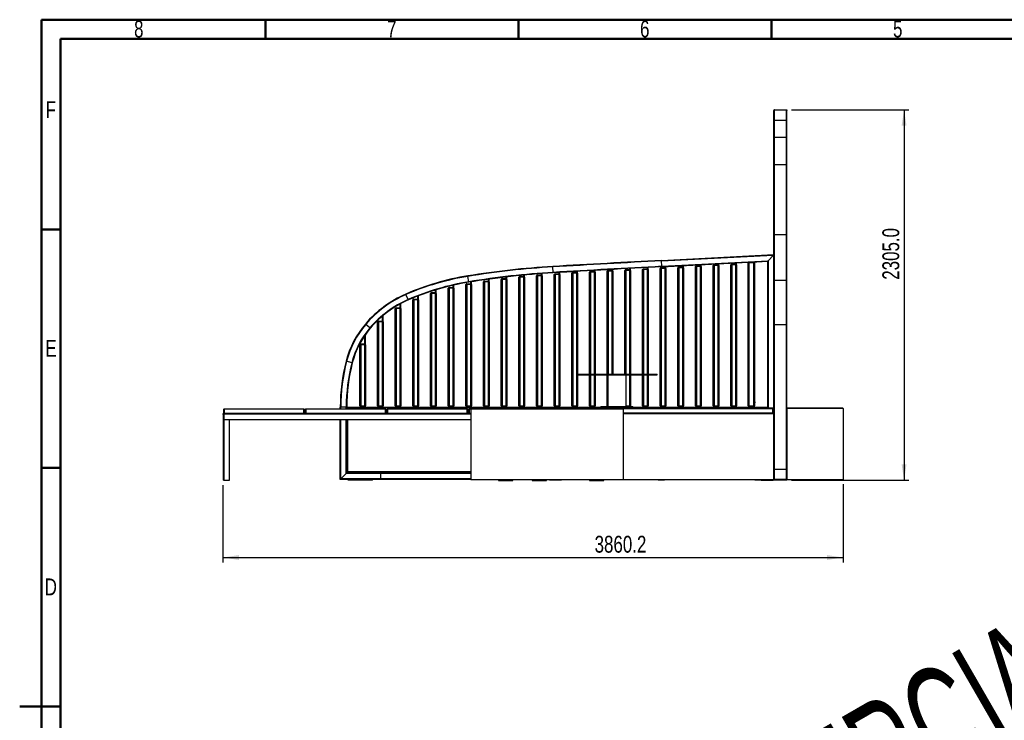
# Model space of a CAD drawing. Header units: millimetres. Extents: x 1 to 419, y 6 to 296.
# Tile 4 of 21: x 1 to 206, y 146 to 291. Entities that reach past the tile are written whole.
import ezdxf

# ---------------------------------------------------------------- set-up
doc = ezdxf.new("R2010")
doc.units = ezdxf.units.MM
doc.layers.add('FORMAT', color=7, linetype='Continuous')
doc.styles.add('SLDTEXTSTYLE0', font='TXT', dxfattribs={"width": 0.605})
doc.styles.add('SLDTEXTSTYLE1', font='TXT', dxfattribs={"width": 0.75})
doc.dimstyles.new('SLDDIMSTYLE0', dxfattribs={"dimtxt": 3.5, "dimasz": 3.302, "dimexe": 0, "dimexo": 0.0625, "dimgap": 0.875, "dimtad": 1, "dimdec": 1, "dimlfac": 30, "dimrnd": 1e-09, "dimzin": 12, "dimdsep": 46, "dimtxsty": 'SLDTEXTSTYLE1', "dimsah": 1, "dimcen": 0.09, "dimadec": 0, "dimazin": 3, "dimtfac": 1, "dimtdec": 1, "dimtofl": 0, "dimtmove": 0, "dimatfit": 3, "dimfxl": 0, "dimfrac": 2, "dimtolj": 1, "dimtzin": 12, "dimarcsym": 0})
doc.dimstyles.new('SLDDIMSTYLE1', dxfattribs={"dimtxt": 3.5, "dimasz": 3.302, "dimexe": 0, "dimexo": 0.0625, "dimgap": 0.875, "dimtad": 1, "dimdec": 1, "dimlfac": 30, "dimrnd": 1e-09, "dimzin": 4, "dimdsep": 46, "dimtxsty": 'SLDTEXTSTYLE1', "dimsah": 1, "dimcen": 0.09, "dimadec": 0, "dimazin": 1, "dimtfac": 1, "dimtdec": 1, "dimtofl": 0, "dimtmove": 0, "dimatfit": 3, "dimfxl": 0, "dimfrac": 2, "dimtolj": 1, "dimtzin": 12, "dimarcsym": 0})

# ---------------------------------------------------------------- blocks, each defined once
blk = doc.blocks.new('_D')
at = {"layer": 'FORMAT'}
for p, q in [((43.69, 194.45), (43.69, 178.42)), ((172.36, 194.62), (172.36, 178.42)), ((43.69, 179.42), (172.36, 179.42))]:
    blk.add_line(p, q, dxfattribs=at)
for points in [[(43.69, 179.42), (46.99, 178.91), (46.99, 179.93)], [(172.36, 179.42), (169.06, 179.93), (169.06, 178.91)]]:
    blk.add_solid(points, dxfattribs=at)
at = {"layer": 'FORMAT', "insert": (120.81, 183.93), "char_height": 3.5, "attachment_point": 1, "style": 'SLDTEXTSTYLE1'}
blk.add_mtext('3860.2', dxfattribs=at)
blk = doc.blocks.new('_D_1')
at = {"layer": 'FORMAT'}
for p, q in [((161.7, 272.29), (186.03, 272.29)), ((185.03, 272.29), (185.03, 195.45)), ((161.7, 195.45), (186.03, 195.45))]:
    blk.add_line(p, q, dxfattribs=at)
for points in [[(185.03, 272.29), (184.52, 268.99), (185.54, 268.99)], [(185.03, 195.45), (185.54, 198.76), (184.52, 198.76)]]:
    blk.add_solid(points, dxfattribs=at)
at = {"layer": 'FORMAT', "insert": (180.52, 237.05), "char_height": 3.5, "attachment_point": 1, "rotation": 90, "style": 'SLDTEXTSTYLE1'}
blk.add_mtext('2305.0', dxfattribs=at)

msp = doc.modelspace()

# ---------------------------------------------------------------- linework, layer by layer
at = {"color": 7, "linetype": 'Continuous', "lineweight": 50}
for p, q in [((6, 6), (6, 291)), ((6, 291), (414, 291)), ((52.5, 287), (52.5, 291)), ((105, 287), (105, 291)), ((157.5, 287), (157.5, 291)), ((10, 10), (10, 287)), ((10, 287), (410, 287)), ((10, 247.5), (6, 247.5)), ((10, 198), (6, 198)), ((1.499, 148.5), (10.001, 148.5)), ((10, 148.5), (6, 148.5))]:
    msp.add_line(p, q, dxfattribs=at)
at = {"color": 7, "linetype": 'Continuous', "lineweight": 25}
for p, q in [((158.0286, 272.2878), (158.0286, 272.1878)), ((158.0286, 272.2878), (158.1286, 272.2878)), ((158.0286, 272.1786), (158.0286, 272.1878)), ((158.0286, 270.0093), (158.0286, 272.1786)), ((158.1286, 272.2878), (160.5952, 272.2878)), ((158.1286, 270.1084), (158.1286, 272.2878)), ((160.5952, 272.2878), (160.6952, 272.2878)), ((160.5952, 270.1084), (160.5952, 272.2878)), ((160.6952, 272.2878), (160.6952, 272.1878)), ((160.6952, 272.1878), (160.6952, 272.1786)), ((160.6952, 270.0093), (160.6952, 272.1786)), ((158.0286, 266.4397), (158.0286, 270.0093)), ((160.5952, 270.1084), (158.1286, 270.1084)), ((158.1286, 266.5366), (158.1286, 270.1084)), ((160.5952, 266.5366), (160.5952, 270.1084)), ((160.6952, 266.4397), (160.6952, 270.0093)), ((158.0286, 260.831), (158.0286, 266.4397)), ((160.5952, 266.5366), (158.1286, 266.5366)), ((158.1286, 260.9188), (158.1286, 266.5366)), ((160.5952, 260.9188), (160.5952, 266.5366)), ((160.6952, 260.831), (160.6952, 266.4397)), ((158.0286, 246.3167), (158.0286, 260.831)), ((160.5952, 260.9188), (158.1286, 260.9188)), ((158.1286, 246.3469), (158.1286, 260.9188)), ((160.5952, 246.3469), (160.5952, 260.9188)), ((160.6952, 246.3167), (160.6952, 260.831)), ((158.0286, 236.9034), (158.0286, 246.3167)), ((158.1286, 236.912), (158.1286, 246.3469)), ((160.5952, 246.3469), (158.1286, 246.3469)), ((160.5952, 236.912), (160.5952, 246.3469)), ((160.6952, 236.9034), (160.6952, 246.3167)), ((134.6952, 241.0649), (158.0286, 242.2878)), ((134.7005, 240.9651), (157.9286, 242.1824)), ((157.9286, 242.1824), (156.7952, 240.9881)), ((158.0286, 242.2878), (157.9286, 242.1824)), ((157.9286, 242.1824), (157.9286, 210.2878)), ((112.1398, 239.7047), (112.1339, 239.8046)), ((112.2069, 238.5734), (112.1398, 239.7047)), ((124.3619, 239.1716), (124.3619, 238.9878)), ((124.5286, 239.1809), (124.5286, 238.9544)), ((127.2619, 239.1544), (128.0952, 239.1544)), ((127.2619, 239.1544), (127.2619, 238.9878)), ((128.0286, 239.3734), (128.0286, 239.1544)), ((128.0952, 238.9878), (128.0952, 239.1544)), ((128.1952, 239.3825), (128.1952, 239.1211)), ((130.7619, 239.1544), (130.9286, 239.1544)), ((130.7619, 217.4544), (130.7619, 239.1544)), ((130.9286, 239.3211), (131.7619, 239.3211)), ((130.9286, 239.3211), (130.9286, 239.1544)), ((131.7619, 239.1544), (130.9286, 239.1544)), ((130.9286, 239.1544), (130.9286, 217.4544)), ((131.6952, 239.5711), (131.6952, 239.3211)), ((131.7619, 239.1544), (131.7619, 239.3211)), ((131.7619, 239.1544), (131.9286, 239.1544)), ((131.7619, 217.4544), (131.7619, 239.1544)), ((131.8619, 239.58), (131.8619, 239.2878)), ((131.9286, 239.1544), (131.9286, 217.4544)), ((134.4286, 239.3878), (134.5952, 239.3878)), ((134.4286, 210.8878), (134.4286, 239.3878)), ((134.5952, 239.5544), (135.4286, 239.5544)), ((134.5952, 239.5544), (134.5952, 239.3878)), ((134.5952, 239.3878), (134.5952, 210.8878)), ((135.4286, 239.3878), (134.5952, 239.3878)), ((134.7005, 240.9651), (134.6952, 241.0649)), ((134.7598, 239.8333), (134.7005, 240.9651)), ((134.7598, 239.8333), (156.7952, 240.9881)), ((134.765, 239.7334), (134.7598, 239.8333)), ((134.765, 239.7334), (152.7529, 240.6761)), ((135.3619, 239.7647), (135.3619, 239.5544)), ((135.4286, 239.3878), (135.4286, 239.5544)), ((135.4286, 239.3878), (135.5952, 239.3878)), ((135.4286, 210.8878), (135.4286, 239.3878)), ((135.5286, 239.7734), (135.5286, 239.5211)), ((135.5952, 239.3878), (135.5952, 210.8878)), ((138.0952, 210.8878), (138.0952, 239.5544)), ((138.0952, 239.5544), (138.2619, 239.5544)), ((138.2619, 239.7211), (139.0952, 239.7211)), ((138.2619, 239.7211), (138.2619, 239.5544)), ((139.0952, 239.5544), (138.2619, 239.5544)), ((138.2619, 239.5544), (138.2619, 210.8878)), ((139.0286, 239.9569), (139.0286, 239.7211)), ((139.0952, 239.5544), (139.0952, 239.7211)), ((139.0952, 239.5544), (139.2619, 239.5544)), ((139.0952, 210.8878), (139.0952, 239.5544)), ((139.1952, 239.9656), (139.1952, 239.6878)), ((139.2619, 239.5544), (139.2619, 210.8878)), ((141.7619, 210.8878), (141.7619, 239.7878)), ((141.7619, 239.7878), (141.9286, 239.7878)), ((141.9286, 239.9544), (142.7619, 239.9544)), ((141.9286, 239.9544), (141.9286, 239.7878)), ((141.9286, 239.7878), (141.9286, 210.8878)), ((142.7619, 239.7878), (141.9286, 239.7878)), ((142.6952, 240.149), (142.6952, 239.9544)), ((142.7619, 239.7878), (142.7619, 239.9544)), ((142.7619, 239.7878), (142.9286, 239.7878)), ((142.7619, 210.8878), (142.7619, 239.7878)), ((142.8619, 240.1578), (142.8619, 239.9211)), ((142.9286, 239.7878), (142.9286, 210.8878)), ((145.4286, 239.9878), (145.5952, 239.9878)), ((145.4286, 210.8878), (145.4286, 239.9878)), ((145.5952, 240.1544), (146.4286, 240.1544)), ((145.5952, 240.1544), (145.5952, 239.9878)), ((146.4286, 239.9878), (145.5952, 239.9878)), ((145.5952, 239.9878), (145.5952, 210.8878)), ((146.3619, 240.3412), (146.3619, 240.1544)), ((146.4286, 239.9878), (146.4286, 240.1544)), ((146.4286, 239.9878), (146.5952, 239.9878)), ((146.4286, 210.8878), (146.4286, 239.9878)), ((146.5286, 240.3499), (146.5286, 240.1211)), ((146.5952, 239.9878), (146.5952, 210.8878)), ((149.0952, 210.8878), (149.0952, 240.1544)), ((149.0952, 240.1544), (149.2619, 240.1544)), ((149.2619, 240.3211), (150.0952, 240.3211)), ((149.2619, 240.3211), (149.2619, 240.1544)), ((150.0952, 240.1544), (149.2619, 240.1544)), ((149.2619, 240.1544), (149.2619, 210.8878)), ((150.0286, 240.5333), (150.0286, 240.3211)), ((150.0952, 240.1544), (150.0952, 240.3211)), ((150.0952, 240.1544), (150.2619, 240.1544)), ((150.0952, 210.8878), (150.0952, 240.1544)), ((150.1952, 240.5421), (150.1952, 240.2878)), ((150.2619, 240.1544), (150.2619, 210.8878)), ((152.6786, 240.5544), (152.8452, 240.5544)), ((152.6786, 210.8878), (152.6786, 240.5544)), ((152.8452, 240.5544), (152.8452, 240.687)), ((153.8452, 240.5544), (152.8452, 240.5544)), ((152.8452, 240.5544), (152.8452, 210.8878)), ((153.3457, 240.7072), (156.6952, 240.8827)), ((153.6112, 240.7211), (153.8452, 240.7211)), ((153.6952, 240.7255), (153.6952, 240.7211)), ((153.8452, 240.5544), (153.8452, 240.7211)), ((153.8452, 240.5544), (154.0119, 240.5544)), ((153.8452, 210.8878), (153.8452, 240.5544)), ((153.8619, 240.7342), (153.8619, 240.7203)), ((154.0119, 240.5544), (154.0119, 210.8878)), ((156.7952, 240.9881), (156.6952, 240.8827)), ((156.6952, 240.8827), (156.6952, 210.6211)), ((156.7952, 240.9881), (156.7952, 210.4544)), ((94.5034, 237.7524), (94.4874, 237.8511)), ((94.6854, 236.6337), (94.5034, 237.7524)), ((98.6952, 237.1369), (98.6952, 236.7878)), ((98.8619, 237.1599), (98.8619, 236.7544)), ((101.4286, 237.1211), (101.5952, 237.1211)), ((101.4286, 210.8878), (101.4286, 237.1211)), ((101.5952, 237.2878), (102.4286, 237.2878)), ((101.5952, 237.2878), (101.5952, 237.1211)), ((102.4286, 237.1211), (101.5952, 237.1211)), ((101.5952, 237.1211), (101.5952, 210.8878)), ((102.3619, 237.6057), (102.3619, 237.2878)), ((102.4286, 237.1211), (102.4286, 237.2878)), ((102.4286, 237.1211), (102.5952, 237.1211)), ((102.4286, 210.8878), (102.4286, 237.1211)), ((102.5286, 237.6252), (102.5286, 237.2544)), ((102.5952, 237.1211), (102.5952, 210.8878)), ((105.0952, 237.5544), (105.2619, 237.5544)), ((105.0952, 210.8878), (105.0952, 237.5544)), ((105.2619, 237.7211), (106.0952, 237.7211)), ((105.2619, 237.7211), (105.2619, 237.5544)), ((106.0952, 237.5544), (105.2619, 237.5544)), ((105.2619, 237.5544), (105.2619, 210.8878)), ((106.0286, 237.9952), (106.0286, 237.7211)), ((106.0952, 237.5544), (106.0952, 237.7211)), ((106.0952, 237.5544), (106.2619, 237.5544)), ((106.0952, 210.8878), (106.0952, 237.5544)), ((106.1952, 238.011), (106.1952, 237.6878)), ((106.2619, 237.5544), (106.2619, 210.8878)), ((108.7619, 210.8878), (108.7619, 237.8878)), ((108.7619, 237.8878), (108.9286, 237.8878)), ((108.9286, 238.0544), (109.7619, 238.0544)), ((108.9286, 238.0544), (108.9286, 237.8878)), ((109.7619, 237.8878), (108.9286, 237.8878)), ((108.9286, 237.8878), (108.9286, 210.8878)), ((109.6952, 238.3058), (109.6952, 238.0544)), ((109.7619, 237.8878), (109.7619, 238.0544)), ((109.7619, 237.8878), (109.9286, 237.8878)), ((109.7619, 210.8878), (109.7619, 237.8878)), ((109.8619, 238.318), (109.8619, 238.0211)), ((109.9286, 237.8878), (109.9286, 210.8878)), ((112.2128, 238.4736), (112.2069, 238.5734)), ((112.4286, 210.8878), (112.4286, 238.1211)), ((112.4286, 238.1211), (112.5952, 238.1211)), ((112.5952, 238.2878), (113.4286, 238.2878)), ((112.5952, 238.2878), (112.5952, 238.1211)), ((113.4286, 238.1211), (112.5952, 238.1211)), ((112.5952, 238.1211), (112.5952, 210.8878)), ((113.3619, 238.5415), (113.3619, 238.2878)), ((113.4286, 238.1211), (113.4286, 238.2878)), ((113.4286, 238.1211), (113.5952, 238.1211)), ((113.4286, 210.8878), (113.4286, 238.1211)), ((113.5286, 238.5514), (113.5286, 238.2544)), ((113.5952, 238.1211), (113.5952, 210.8878)), ((116.0952, 238.3878), (116.2619, 238.3878)), ((116.0952, 210.8878), (116.0952, 238.3878)), ((116.2619, 238.5544), (117.0952, 238.5544)), ((116.2619, 238.5544), (116.2619, 238.3878)), ((117.0952, 238.3878), (116.2619, 238.3878)), ((116.2619, 238.3878), (116.2619, 210.8878)), ((117.0286, 238.7557), (117.0286, 238.5544)), ((117.0952, 238.3878), (117.0952, 238.5544)), ((117.0952, 238.3878), (117.2619, 238.3878)), ((117.0952, 210.8878), (117.0952, 238.3878)), ((117.1952, 238.7653), (117.1952, 238.5211)), ((117.2619, 238.3878), (117.2619, 217.4544)), ((119.7619, 238.6211), (119.9286, 238.6211)), ((119.7619, 217.4544), (119.7619, 238.6211)), ((119.9286, 238.7878), (120.7619, 238.7878)), ((119.9286, 238.7878), (119.9286, 238.6211)), ((120.7619, 238.6211), (119.9286, 238.6211)), ((119.9286, 238.6211), (119.9286, 217.4544)), ((120.6952, 238.9657), (120.6952, 238.7878)), ((120.7619, 238.6211), (120.7619, 238.7878)), ((120.7619, 238.6211), (120.9286, 238.6211)), ((120.7619, 217.4544), (120.7619, 238.6211)), ((120.8619, 238.9752), (120.8619, 238.7544)), ((120.9286, 238.6211), (120.9286, 217.4544)), ((123.4286, 238.8211), (123.5952, 238.8211)), ((123.4286, 217.4544), (123.4286, 238.8211)), ((123.5952, 238.9878), (124.4286, 238.9878)), ((123.5952, 238.9878), (123.5952, 238.8211)), ((124.4286, 238.8211), (123.5952, 238.8211)), ((123.5952, 238.8211), (123.5952, 217.4544)), ((124.4286, 238.8211), (124.4286, 238.9878)), ((124.4286, 238.8211), (124.5952, 238.8211)), ((124.4286, 217.4544), (124.4286, 238.8211)), ((124.5952, 238.8211), (124.5952, 217.4544)), ((127.0952, 217.4544), (127.0952, 238.9878)), ((127.0952, 238.9878), (127.2619, 238.9878)), ((128.0952, 238.9878), (127.2619, 238.9878)), ((127.2619, 238.9878), (127.2619, 217.4544)), ((128.0952, 238.9878), (128.2619, 238.9878)), ((128.0952, 217.4544), (128.0952, 238.9878)), ((128.2619, 238.9878), (128.2619, 217.4544)), ((90.4286, 235.2878), (90.5952, 235.2878)), ((90.4286, 210.8878), (90.4286, 235.2878)), ((90.5952, 235.4544), (91.4286, 235.4544)), ((90.5952, 235.4544), (90.5952, 235.2878)), ((91.4286, 235.2878), (90.5952, 235.2878)), ((90.5952, 235.2878), (90.5952, 210.8878)), ((91.3619, 235.8805), (91.3619, 235.4544)), ((91.4286, 235.2878), (91.4286, 235.4544)), ((91.4286, 235.2878), (91.5952, 235.2878)), ((91.4286, 210.8878), (91.4286, 235.2878)), ((91.5286, 235.9185), (91.5286, 235.4211)), ((91.5952, 235.2878), (91.5952, 210.8878)), ((94.0952, 210.8878), (94.0952, 236.0544)), ((94.0952, 236.0544), (94.2619, 236.0544)), ((94.2619, 236.2211), (95.0952, 236.2211)), ((94.2619, 236.2211), (94.2619, 236.0544)), ((94.2619, 236.0544), (94.2619, 210.8878)), ((95.0952, 236.0544), (94.2619, 236.0544)), ((94.7014, 236.535), (94.6854, 236.6337)), ((95.0286, 236.5879), (95.0286, 236.2211)), ((95.0952, 236.0544), (95.0952, 236.2211)), ((95.0952, 236.0544), (95.2619, 236.0544)), ((95.0952, 210.8878), (95.0952, 236.0544)), ((95.1952, 236.6146), (95.1952, 236.1878)), ((95.2619, 236.0544), (95.2619, 210.8878)), ((97.7619, 210.8878), (97.7619, 236.6211)), ((97.7619, 236.6211), (97.9286, 236.6211)), ((97.9286, 236.7878), (98.7619, 236.7878)), ((97.9286, 236.7878), (97.9286, 236.6211)), ((98.7619, 236.6211), (97.9286, 236.6211)), ((97.9286, 236.6211), (97.9286, 210.8878)), ((98.7619, 236.6211), (98.7619, 236.7878)), ((98.7619, 236.6211), (98.9286, 236.6211)), ((98.7619, 210.8878), (98.7619, 236.6211)), ((98.9286, 236.6211), (98.9286, 210.8878)), ((158.0286, 227.6625), (158.0286, 236.9034)), ((160.5952, 236.912), (158.1286, 236.912)), ((158.1286, 227.6625), (158.1286, 236.912)), ((160.5952, 227.6625), (160.5952, 236.912)), ((160.6952, 227.6625), (160.6952, 236.9034)), ((81.6602, 233.9814), (81.6203, 234.0731)), ((82.1119, 232.942), (81.6602, 233.9814)), ((82.1517, 232.8502), (82.1119, 232.942)), ((83.2619, 233.0544), (84.0952, 233.0544)), ((83.2619, 233.0544), (83.2619, 232.8878)), ((84.0286, 233.6232), (84.0286, 233.0544)), ((84.0952, 232.8878), (84.0952, 233.0544)), ((84.1952, 233.6878), (84.1952, 233.0211)), ((86.7619, 210.8878), (86.7619, 234.2211)), ((86.7619, 234.2211), (86.9286, 234.2211)), ((86.9286, 234.3878), (87.7619, 234.3878)), ((86.9286, 234.3878), (86.9286, 234.2211)), ((87.7619, 234.2211), (86.9286, 234.2211)), ((86.9286, 234.2211), (86.9286, 210.8878)), ((87.6952, 234.8981), (87.6952, 234.3878)), ((87.7619, 234.2211), (87.7619, 234.3878)), ((87.7619, 234.2211), (87.9286, 234.2211)), ((87.7619, 210.8878), (87.7619, 234.2211)), ((87.8619, 234.9489), (87.8619, 234.3544)), ((87.9286, 234.2211), (87.9286, 210.8878)), ((79.4286, 210.8878), (79.4286, 231.0544)), ((79.4286, 231.0544), (79.5952, 231.0544)), ((79.5952, 231.2211), (80.4286, 231.2211)), ((79.5952, 231.2211), (79.5952, 231.0544)), ((79.5952, 231.0544), (79.5952, 210.8878)), ((80.4286, 231.0544), (79.5952, 231.0544)), ((80.3619, 231.973), (80.3619, 231.2211)), ((80.4286, 231.0544), (80.4286, 231.2211)), ((80.4286, 231.0544), (80.5952, 231.0544)), ((80.4286, 210.8878), (80.4286, 231.0544)), ((80.5286, 232.0634), (80.5286, 231.1878)), ((80.5952, 231.0544), (80.5952, 210.8878)), ((83.0952, 232.8878), (83.2619, 232.8878)), ((83.0952, 210.8878), (83.0952, 232.8878)), ((83.2619, 232.8878), (83.2619, 210.8878)), ((84.0952, 232.8878), (83.2619, 232.8878)), ((84.0952, 232.8878), (84.2619, 232.8878)), ((84.0952, 210.8878), (84.0952, 232.8878)), ((84.2619, 232.8878), (84.2619, 210.8878)), ((76.6952, 229.4426), (76.6952, 228.4878)), ((76.8619, 229.5834), (76.8619, 228.4544)), ((73.3142, 227.7972), (73.2381, 227.862)), ((74.1772, 227.0625), (73.3142, 227.7972)), ((74.2533, 226.9977), (74.1772, 227.0625)), ((75.7619, 210.8878), (75.7619, 228.3211)), ((75.7619, 228.3211), (75.9286, 228.3211)), ((75.9286, 228.4878), (76.7619, 228.4878)), ((75.9286, 228.4878), (75.9286, 228.3211)), ((76.7619, 228.3211), (75.9286, 228.3211)), ((75.9286, 228.3211), (75.9286, 210.8878)), ((76.7619, 228.3211), (76.7619, 228.4878)), ((76.7619, 210.8878), (76.7619, 228.3211)), ((76.7619, 228.3211), (76.9286, 228.3211)), ((76.9286, 228.3211), (76.9286, 210.8878)), ((158.1286, 227.6625), (158.0286, 227.6625)), ((158.0286, 197.6625), (158.0286, 227.6625)), ((160.5952, 227.6625), (158.1286, 227.6625)), ((158.1286, 197.6625), (158.1286, 227.6625)), ((160.6952, 227.6625), (160.5952, 227.6625)), ((160.5952, 197.6625), (160.5952, 227.6625)), ((160.6952, 210.3544), (160.6952, 227.6625)), ((73.0286, 225.3832), (73.0286, 223.7211)), ((73.1952, 225.6264), (73.1952, 223.6878)), ((72.0952, 210.8878), (72.0952, 223.5544)), ((72.0952, 223.5544), (72.2619, 223.5544)), ((72.2619, 223.7211), (73.0952, 223.7211)), ((72.2619, 223.7211), (72.2619, 223.5544)), ((73.0952, 223.5544), (72.2619, 223.5544)), ((72.2619, 223.5544), (72.2619, 210.8878)), ((73.0952, 223.5544), (73.0952, 223.7211)), ((73.0952, 223.5544), (73.2619, 223.5544)), ((73.0952, 210.8878), (73.0952, 223.5544)), ((73.2619, 223.5544), (73.2619, 210.8878)), ((69.3337, 220.1279), (69.2369, 220.1528)), ((70.4312, 219.8451), (69.3337, 220.1279)), ((70.528, 219.8201), (70.4312, 219.8451)), ((117.103, 217.4544), (117.103, 217.3211)), ((117.103, 217.4544), (133.7697, 217.4544)), ((117.103, 217.3211), (133.7697, 217.3211)), ((117.2619, 217.3211), (117.2619, 210.8878)), ((119.7619, 210.8878), (119.7619, 217.3211)), ((119.9286, 217.3211), (119.9286, 210.8878)), ((120.7619, 210.8878), (120.7619, 217.3211)), ((120.9286, 217.3211), (120.9286, 210.8878)), ((123.4286, 210.8878), (123.4286, 217.3211)), ((123.5314, 217.3211), (123.5314, 210.7211)), ((127.3414, 210.7211), (127.3414, 217.3211)), ((128.0952, 210.8878), (128.0952, 217.3211)), ((128.2619, 217.3211), (128.2619, 210.8878)), ((130.7619, 210.8878), (130.7619, 217.3211)), ((130.9286, 217.3211), (130.9286, 210.8878)), ((131.7619, 210.8878), (131.7619, 217.3211)), ((131.9286, 217.3211), (131.9286, 210.8878)), ((133.7697, 217.3211), (133.7697, 217.4544)), ((68.1286, 210.6211), (68.0286, 210.6211)), ((68.0286, 210.2878), (68.0286, 210.6211)), ((69.2619, 210.6211), (68.1286, 210.6211)), ((68.1286, 210.2878), (68.1286, 210.6211)), ((69.3619, 210.6211), (69.2619, 210.6211)), ((69.2619, 210.5211), (69.3619, 210.6211)), ((69.2619, 210.2878), (69.2619, 210.6211)), ((69.2619, 210.5211), (69.2619, 210.2878)), ((69.2619, 210.5211), (122.103, 210.5211)), ((69.3619, 210.6211), (122.103, 210.6211)), ((72.0952, 210.8878), (72.2619, 210.8878)), ((72.2619, 210.8878), (73.0952, 210.8878)), ((72.2619, 210.7211), (72.2619, 210.8878)), ((73.0952, 210.7211), (72.2619, 210.7211)), ((73.0286, 210.7211), (73.0286, 210.6211)), ((73.0952, 210.8878), (73.2619, 210.8878)), ((73.0952, 210.8878), (73.0952, 210.7211)), ((73.1952, 210.7544), (73.1952, 210.6211)), ((75.7619, 210.8878), (75.9286, 210.8878)), ((75.9286, 210.8878), (76.7619, 210.8878)), ((75.9286, 210.7211), (75.9286, 210.8878)), ((76.7619, 210.7211), (75.9286, 210.7211)), ((76.6952, 210.7211), (76.6952, 210.6211)), ((76.7619, 210.8878), (76.9286, 210.8878)), ((76.7619, 210.8878), (76.7619, 210.7211)), ((76.8619, 210.7544), (76.8619, 210.6211)), ((79.4286, 210.8878), (79.5952, 210.8878)), ((79.5952, 210.8878), (80.4286, 210.8878)), ((79.5952, 210.7211), (79.5952, 210.8878)), ((80.4286, 210.7211), (79.5952, 210.7211)), ((80.3619, 210.7211), (80.3619, 210.6211)), ((80.4286, 210.8878), (80.5952, 210.8878)), ((80.4286, 210.8878), (80.4286, 210.7211)), ((80.5286, 210.7544), (80.5286, 210.6211)), ((83.0952, 210.8878), (83.2619, 210.8878)), ((83.2619, 210.8878), (84.0952, 210.8878)), ((83.2619, 210.7211), (83.2619, 210.8878)), ((84.0952, 210.7211), (83.2619, 210.7211)), ((84.0286, 210.7211), (84.0286, 210.6211)), ((84.0952, 210.8878), (84.2619, 210.8878)), ((84.0952, 210.8878), (84.0952, 210.7211)), ((84.1952, 210.7544), (84.1952, 210.6211)), ((86.7619, 210.8878), (86.9286, 210.8878)), ((86.9286, 210.8878), (87.7619, 210.8878)), ((86.9286, 210.7211), (86.9286, 210.8878)), ((87.7619, 210.7211), (86.9286, 210.7211)), ((87.6952, 210.7211), (87.6952, 210.6211)), ((87.7619, 210.8878), (87.9286, 210.8878)), ((87.7619, 210.8878), (87.7619, 210.7211)), ((87.8619, 210.7544), (87.8619, 210.6211)), ((90.4286, 210.8878), (90.5952, 210.8878)), ((90.5952, 210.8878), (91.4286, 210.8878)), ((90.5952, 210.7211), (90.5952, 210.8878)), ((91.4286, 210.7211), (90.5952, 210.7211)), ((91.3619, 210.7211), (91.3619, 210.6211)), ((91.4286, 210.8878), (91.5952, 210.8878)), ((91.4286, 210.8878), (91.4286, 210.7211)), ((91.5286, 210.7544), (91.5286, 210.6211)), ((94.0952, 210.8878), (94.2619, 210.8878)), ((94.2619, 210.8878), (95.0952, 210.8878)), ((94.2619, 210.7211), (94.2619, 210.8878)), ((95.0952, 210.7211), (94.2619, 210.7211)), ((95.0286, 210.7211), (95.0286, 210.6211)), ((95.0952, 210.8878), (95.2619, 210.8878)), ((95.0952, 210.8878), (95.0952, 210.7211)), ((95.1952, 210.7544), (95.1952, 210.6211)), ((97.7619, 210.8878), (97.9286, 210.8878)), ((97.9286, 210.8878), (98.7619, 210.8878)), ((97.9286, 210.7211), (97.9286, 210.8878)), ((98.7619, 210.7211), (97.9286, 210.7211)), ((98.6952, 210.7211), (98.6952, 210.6211)), ((98.7619, 210.8878), (98.9286, 210.8878)), ((98.7619, 210.8878), (98.7619, 210.7211)), ((98.8619, 210.7544), (98.8619, 210.6211)), ((101.4286, 210.8878), (101.5952, 210.8878)), ((101.5952, 210.8878), (102.4286, 210.8878)), ((101.5952, 210.7211), (101.5952, 210.8878)), ((102.4286, 210.7211), (101.5952, 210.7211)), ((102.3619, 210.7211), (102.3619, 210.6211)), ((102.4286, 210.8878), (102.5952, 210.8878)), ((102.4286, 210.8878), (102.4286, 210.7211)), ((102.5286, 210.7544), (102.5286, 210.6211)), ((105.0952, 210.8878), (105.2619, 210.8878)), ((105.2619, 210.8878), (106.0952, 210.8878)), ((105.2619, 210.7211), (105.2619, 210.8878)), ((106.0952, 210.7211), (105.2619, 210.7211)), ((106.0286, 210.7211), (106.0286, 210.6211)), ((106.0952, 210.8878), (106.2619, 210.8878)), ((106.0952, 210.8878), (106.0952, 210.7211)), ((106.1952, 210.7544), (106.1952, 210.6211)), ((108.7619, 210.8878), (108.9286, 210.8878)), ((108.9286, 210.8878), (109.7619, 210.8878)), ((108.9286, 210.7211), (108.9286, 210.8878)), ((109.7619, 210.7211), (108.9286, 210.7211)), ((109.6952, 210.7211), (109.6952, 210.6211)), ((109.7619, 210.8878), (109.9286, 210.8878)), ((109.7619, 210.8878), (109.7619, 210.7211)), ((109.8619, 210.7544), (109.8619, 210.6211)), ((112.4286, 210.8878), (112.5952, 210.8878)), ((112.5952, 210.8878), (113.4286, 210.8878)), ((112.5952, 210.7211), (112.5952, 210.8878)), ((113.4286, 210.7211), (112.5952, 210.7211)), ((113.3619, 210.7211), (113.3619, 210.6211)), ((113.4286, 210.8878), (113.5952, 210.8878)), ((113.4286, 210.8878), (113.4286, 210.7211)), ((113.5286, 210.7544), (113.5286, 210.6211)), ((116.0952, 210.8878), (116.2619, 210.8878)), ((116.2619, 210.8878), (117.0952, 210.8878)), ((116.2619, 210.7211), (116.2619, 210.8878)), ((117.0952, 210.7211), (116.2619, 210.7211)), ((117.0286, 210.7211), (117.0286, 210.6211)), ((117.0952, 210.8878), (117.2619, 210.8878)), ((117.0952, 210.8878), (117.0952, 210.7211)), ((117.1952, 210.7544), (117.1952, 210.6211)), ((119.7619, 210.8878), (119.9286, 210.8878)), ((119.9286, 210.8878), (120.7619, 210.8878)), ((119.9286, 210.7211), (119.9286, 210.8878)), ((120.7619, 210.7211), (119.9286, 210.7211)), ((120.6952, 210.7211), (120.6952, 210.6211)), ((120.7619, 210.8878), (120.9286, 210.8878)), ((120.7619, 210.8878), (120.7619, 210.7211)), ((120.8619, 210.7544), (120.8619, 210.6211)), ((122.103, 210.7211), (122.103, 210.4544)), ((122.103, 210.7211), (128.7697, 210.7211)), ((123.4286, 210.8878), (123.5314, 210.8878)), ((127.3414, 210.8878), (128.0952, 210.8878)), ((128.0952, 210.8878), (128.2619, 210.8878)), ((128.0952, 210.8878), (128.0952, 210.7211)), ((128.1952, 210.7544), (128.1952, 210.7211)), ((128.7697, 210.4544), (128.7697, 210.7211)), ((128.7697, 210.6211), (156.6952, 210.6211)), ((128.7697, 210.5211), (156.6952, 210.5211)), ((130.7619, 210.8878), (130.9286, 210.8878)), ((130.9286, 210.8878), (131.7619, 210.8878)), ((130.9286, 210.7211), (130.9286, 210.8878)), ((131.7619, 210.7211), (130.9286, 210.7211)), ((131.6952, 210.7211), (131.6952, 210.6211)), ((131.7619, 210.8878), (131.9286, 210.8878)), ((131.7619, 210.8878), (131.7619, 210.7211)), ((131.8619, 210.7544), (131.8619, 210.6211)), ((134.4286, 210.8878), (134.5952, 210.8878)), ((134.5952, 210.8878), (135.4286, 210.8878)), ((134.5952, 210.7211), (134.5952, 210.8878)), ((135.4286, 210.7211), (134.5952, 210.7211)), ((135.3619, 210.7211), (135.3619, 210.6211)), ((135.4286, 210.8878), (135.5952, 210.8878)), ((135.4286, 210.8878), (135.4286, 210.7211)), ((135.5286, 210.7544), (135.5286, 210.6211)), ((138.0952, 210.8878), (138.2619, 210.8878)), ((138.2619, 210.8878), (139.0952, 210.8878)), ((138.2619, 210.7211), (138.2619, 210.8878)), ((139.0952, 210.7211), (138.2619, 210.7211)), ((139.0286, 210.7211), (139.0286, 210.6211)), ((139.0952, 210.8878), (139.2619, 210.8878)), ((139.0952, 210.8878), (139.0952, 210.7211)), ((139.1952, 210.7544), (139.1952, 210.6211)), ((141.7619, 210.8878), (141.9286, 210.8878)), ((141.9286, 210.8878), (142.7619, 210.8878)), ((141.9286, 210.7211), (141.9286, 210.8878)), ((142.7619, 210.7211), (141.9286, 210.7211)), ((142.6952, 210.7211), (142.6952, 210.6211)), ((142.7619, 210.8878), (142.9286, 210.8878)), ((142.7619, 210.8878), (142.7619, 210.7211)), ((142.8619, 210.7544), (142.8619, 210.6211)), ((145.4286, 210.8878), (145.5952, 210.8878)), ((145.5952, 210.8878), (146.4286, 210.8878)), ((145.5952, 210.7211), (145.5952, 210.8878)), ((146.4286, 210.7211), (145.5952, 210.7211)), ((146.3619, 210.7211), (146.3619, 210.6211)), ((146.4286, 210.8878), (146.5952, 210.8878)), ((146.4286, 210.8878), (146.4286, 210.7211)), ((146.5286, 210.7544), (146.5286, 210.6211)), ((149.0952, 210.8878), (149.2619, 210.8878)), ((149.2619, 210.8878), (150.0952, 210.8878)), ((149.2619, 210.7211), (149.2619, 210.8878)), ((150.0952, 210.7211), (149.2619, 210.7211)), ((150.0286, 210.7211), (150.0286, 210.6211)), ((150.0952, 210.8878), (150.2619, 210.8878)), ((150.0952, 210.8878), (150.0952, 210.7211)), ((150.1952, 210.7544), (150.1952, 210.6211)), ((152.8452, 210.8878), (152.6786, 210.8878)), ((152.8452, 210.8878), (153.8452, 210.8878)), ((152.8452, 210.7211), (152.8452, 210.8878)), ((153.8452, 210.7211), (152.8452, 210.7211)), ((153.6952, 210.7211), (153.6952, 210.6211)), ((154.0119, 210.8878), (153.8452, 210.8878)), ((153.8452, 210.7211), (153.8452, 210.8878)), ((153.8619, 210.7219), (153.8619, 210.6211)), ((154.0586, 211.7438), (154.0586, 211.4984)), ((156.6952, 210.5211), (156.6952, 210.6211)), ((156.6952, 210.4544), (156.6952, 210.5211)), ((43.6902, 209.2878), (43.8902, 209.2878)), ((43.6902, 209.1211), (43.6902, 209.2878)), ((43.8902, 209.1211), (43.6902, 209.1211)), ((43.6902, 209.1211), (43.6902, 195.4544)), ((43.9569, 210.2878), (43.8902, 210.2211)), ((43.9569, 210.2211), (43.8902, 210.2211)), ((43.8902, 209.3544), (43.8902, 210.2211)), ((43.8902, 209.3544), (43.9569, 209.2878)), ((43.9569, 209.3544), (43.8902, 209.3544)), ((43.8902, 209.2878), (43.9569, 209.2878)), ((43.8902, 209.1878), (43.8902, 209.2878)), ((43.8902, 208.0544), (43.8902, 209.1878)), ((95.1536, 209.1878), (43.8902, 209.1878)), ((43.8902, 209.1211), (43.8902, 195.4544)), ((43.9569, 210.2878), (60.4902, 210.2878)), ((43.9569, 210.2878), (43.9569, 210.2211)), ((43.9569, 210.2211), (43.9569, 209.3544)), ((60.4902, 210.2211), (43.9569, 210.2211)), ((43.9569, 209.3544), (60.4902, 209.3544)), ((43.9569, 209.3544), (43.9569, 209.2878)), ((60.4902, 209.2878), (43.9569, 209.2878)), ((60.4902, 210.2878), (60.4902, 210.2211)), ((60.5569, 210.2211), (60.4902, 210.2878)), ((60.5569, 210.2211), (60.4902, 210.2211)), ((60.4902, 209.3544), (60.4902, 210.2211)), ((60.5569, 209.3544), (60.4902, 209.3544)), ((60.5569, 209.3544), (60.4902, 209.2878)), ((60.4902, 209.3544), (60.4902, 209.2878)), ((60.4902, 209.2878), (60.8919, 209.2878)), ((60.5569, 210.2211), (60.5569, 209.3544)), ((60.6086, 209.9544), (60.7752, 209.9544)), ((60.6086, 209.8878), (60.6086, 209.9544)), ((60.7752, 209.8878), (60.6086, 209.8878)), ((60.6086, 209.2878), (60.6086, 209.8878)), ((60.7752, 209.9544), (60.7752, 209.8878)), ((60.7752, 209.2878), (60.7752, 209.8878)), ((60.8919, 210.2878), (60.8252, 210.2211)), ((60.8919, 210.2211), (60.8252, 210.2211)), ((60.8252, 209.3544), (60.8252, 210.2211)), ((60.8252, 209.3544), (60.8919, 209.2878)), ((60.8919, 209.3544), (60.8252, 209.3544)), ((60.8919, 210.2878), (77.4252, 210.2878)), ((60.8919, 210.2878), (60.8919, 210.2211)), ((60.8919, 210.2211), (60.8919, 209.3544)), ((77.4252, 210.2211), (60.8919, 210.2211)), ((60.8919, 209.3544), (77.4252, 209.3544)), ((60.8919, 209.3544), (60.8919, 209.2878)), ((77.4252, 209.2878), (60.8919, 209.2878)), ((77.4252, 210.2878), (77.4252, 210.2211)), ((77.4919, 210.2211), (77.4252, 210.2878)), ((77.4252, 209.3544), (77.4252, 210.2211)), ((77.4919, 210.2211), (77.4252, 210.2211)), ((77.4919, 209.3544), (77.4252, 209.3544)), ((77.4919, 209.3544), (77.4252, 209.2878)), ((77.4252, 209.3544), (77.4252, 209.2878)), ((77.4252, 209.2878), (77.8269, 209.2878)), ((77.4919, 210.2211), (77.4919, 209.3544)), ((77.4919, 209.3878), (77.5436, 209.3878)), ((77.5436, 209.9544), (77.7102, 209.9544)), ((77.5436, 209.8878), (77.5436, 209.9544)), ((77.7102, 209.8878), (77.5436, 209.8878)), ((77.5436, 209.2878), (77.5436, 209.8878)), ((77.7102, 209.9544), (77.7102, 209.8878)), ((77.7102, 209.2878), (77.7102, 209.8878)), ((77.7102, 209.3878), (77.7602, 209.3878)), ((77.8269, 210.2878), (77.7602, 210.2211)), ((77.8269, 210.2211), (77.7602, 210.2211)), ((77.7602, 209.3544), (77.7602, 210.2211)), ((77.7602, 209.3544), (77.8269, 209.2878)), ((77.8269, 209.3544), (77.7602, 209.3544)), ((77.8269, 210.2878), (94.3602, 210.2878)), ((77.8269, 210.2878), (77.8269, 210.2211)), ((77.8269, 210.2211), (77.8269, 209.3544)), ((94.3602, 210.2211), (77.8269, 210.2211)), ((77.8269, 209.3544), (94.3602, 209.3544)), ((77.8269, 209.3544), (77.8269, 209.2878)), ((94.3602, 209.2878), (77.8269, 209.2878)), ((94.3602, 210.2878), (94.3602, 210.2211)), ((94.4269, 210.2211), (94.3602, 210.2878)), ((94.3602, 209.3544), (94.3602, 210.2211)), ((94.4269, 210.2211), (94.3602, 210.2211)), ((94.3602, 209.3544), (94.3602, 209.2878)), ((94.4269, 209.3544), (94.3602, 209.2878)), ((94.4269, 209.3544), (94.3602, 209.3544)), ((94.3602, 209.2878), (94.7619, 209.2878)), ((94.4269, 210.2211), (94.4269, 209.3544)), ((94.4269, 209.3878), (94.4786, 209.3878)), ((94.4786, 209.9544), (94.6452, 209.9544)), ((94.4786, 209.8878), (94.4786, 209.9544)), ((94.4786, 209.2878), (94.4786, 209.8878)), ((94.6452, 209.8878), (94.4786, 209.8878)), ((94.6452, 209.9544), (94.6452, 209.8878)), ((94.6452, 209.2878), (94.6452, 209.8878)), ((94.6452, 209.3878), (94.6952, 209.3878)), ((94.7619, 210.2878), (94.6952, 210.2211)), ((94.6952, 209.3544), (94.6952, 210.2211)), ((94.7619, 210.2211), (94.6952, 210.2211)), ((94.7619, 209.3544), (94.6952, 209.3544)), ((94.6952, 209.3544), (94.7619, 209.2878)), ((94.7619, 210.2878), (95.1536, 210.2878)), ((94.7619, 210.2878), (94.7619, 210.2211)), ((94.7619, 210.2211), (94.7619, 209.3544)), ((95.1536, 210.2211), (94.7619, 210.2211)), ((94.7619, 209.3544), (95.1536, 209.3544)), ((94.7619, 209.3544), (94.7619, 209.2878)), ((95.1536, 209.2878), (94.7619, 209.2878)), ((95.1536, 210.2878), (95.1536, 195.6211)), ((95.1536, 210.2878), (126.8203, 210.2878)), ((111.6286, 210.2878), (111.6286, 210.4544)), ((111.6286, 210.4544), (114.681, 210.4544)), ((114.681, 210.4544), (120.16, 210.4544)), ((120.16, 210.2878), (120.16, 210.4544)), ((120.16, 210.4544), (120.7682, 210.4544)), ((120.7682, 210.4544), (123.2376, 210.4544)), ((123.2376, 210.2878), (123.2376, 210.4544)), ((123.2376, 210.4544), (123.7012, 210.4544)), ((123.7012, 210.4544), (125.195, 210.4544)), ((125.195, 210.2878), (125.195, 210.4544)), ((125.195, 210.4544), (125.4596, 210.4544)), ((125.4596, 210.4544), (126.3385, 210.4544)), ((126.3385, 210.2878), (126.3385, 210.4544)), ((126.3385, 210.4544), (157.7619, 210.4544)), ((126.8203, 195.6211), (126.8203, 210.2878)), ((157.7619, 210.2878), (126.8203, 210.2878)), ((126.8203, 209.4544), (157.7619, 209.4544)), ((126.8203, 209.2878), (157.9286, 209.2878)), ((157.7619, 210.4544), (157.7619, 210.2878)), ((157.7619, 209.4544), (157.7619, 210.2878)), ((157.9286, 210.2878), (157.7619, 210.2878)), ((157.9286, 209.4544), (157.7619, 209.4544)), ((157.7619, 209.2878), (157.7619, 209.4544)), ((157.9286, 210.2878), (157.9286, 209.4544)), ((157.9286, 209.4544), (157.9286, 209.2878)), ((157.9286, 209.2878), (157.9286, 195.6211)), ((158.0286, 209.2878), (157.9286, 209.2878)), ((172.3619, 210.3544), (160.6952, 210.3544)), ((160.6952, 210.3544), (160.6952, 195.6211)), ((160.7952, 210.4544), (172.2619, 210.4544)), ((172.3619, 210.3544), (172.3619, 195.6211)), ((43.8902, 208.0544), (95.1536, 208.0544)), ((43.8902, 207.9544), (43.8902, 195.4544)), ((45.0569, 207.9544), (43.8902, 207.9544)), ((45.0569, 195.4544), (45.0569, 207.9544)), ((95.1536, 207.9544), (45.0569, 207.9544)), ((68.0286, 195.6211), (68.0286, 207.9544)), ((68.1286, 195.7211), (68.1286, 207.9544)), ((69.2619, 196.8544), (69.2619, 207.9544)), ((69.3619, 196.9544), (69.3619, 207.9544)), ((69.4619, 207.9544), (69.4619, 197.128)), ((69.5119, 207.9544), (69.5119, 197.128)), ((69.6119, 197.2044), (69.6119, 207.9544)), ((68.1286, 195.7211), (69.2619, 196.8544)), ((69.2619, 196.8544), (69.3619, 196.9544)), ((76.3619, 196.8544), (69.2619, 196.8544)), ((76.3619, 196.9544), (69.3619, 196.9544)), ((69.5119, 197.128), (69.4619, 197.128)), ((69.5355, 197.1044), (69.5355, 197.0544)), ((69.5355, 197.1044), (95.1536, 197.1044)), ((69.5355, 197.0544), (95.1536, 197.0544)), ((95.1536, 197.2044), (69.6119, 197.2044)), ((76.3619, 196.9544), (76.3619, 196.8544)), ((95.1536, 196.9544), (76.3619, 196.9544)), ((76.3619, 196.8544), (76.3619, 195.7211)), ((95.1536, 196.8544), (76.3619, 196.8544)), ((158.0286, 195.7211), (158.0286, 197.6625)), ((158.1286, 197.6625), (158.0286, 197.6625)), ((158.1286, 195.6211), (158.1286, 197.6625)), ((160.5952, 197.6625), (158.1286, 197.6625)), ((160.5952, 195.6211), (160.5952, 197.6625)), ((160.6952, 197.6625), (160.5952, 197.6625)), ((43.8902, 195.4544), (43.6902, 195.4544)), ((43.8902, 195.4544), (45.0569, 195.4544)), ((68.0286, 195.6211), (68.1286, 195.7211)), ((69.6952, 195.6211), (68.0286, 195.6211)), ((76.3619, 195.7211), (68.1286, 195.7211)), ((69.6952, 195.4544), (69.6952, 195.6211)), ((70.0286, 195.6211), (69.6952, 195.6211)), ((70.0286, 195.4544), (69.6952, 195.4544)), ((70.0286, 195.4544), (70.0286, 195.6211)), ((74.3619, 195.6211), (70.0286, 195.6211)), ((74.3619, 195.4544), (70.0286, 195.4544)), ((74.3619, 195.4544), (74.3619, 195.6211)), ((74.6952, 195.6211), (74.3619, 195.6211)), ((74.6952, 195.4544), (74.3619, 195.4544)), ((76.3619, 195.6211), (74.6952, 195.6211)), ((74.6952, 195.4544), (74.6952, 195.6211)), ((76.3619, 195.7211), (76.3619, 195.6211)), ((95.1536, 195.7211), (76.3619, 195.7211)), ((95.1536, 195.6211), (76.3619, 195.6211)), ((95.1536, 195.6211), (126.8203, 195.6211)), ((100.8749, 195.6211), (100.8749, 195.4211)), ((100.8749, 195.4211), (100.9315, 195.4211)), ((100.9315, 195.4211), (103.8416, 195.4211)), ((103.8416, 195.4211), (103.8416, 195.6211)), ((107.8763, 195.6211), (107.8763, 195.4211)), ((107.8763, 195.4211), (110.843, 195.4211)), ((110.843, 195.4211), (110.843, 195.6211)), ((111.4619, 195.4544), (111.4619, 195.6211)), ((113.7952, 195.4544), (111.4619, 195.4544)), ((113.7952, 195.4544), (113.7952, 195.6211)), ((113.9619, 195.4544), (113.7952, 195.4544)), ((113.9619, 195.4544), (113.9619, 195.6211)), ((119.7597, 195.6211), (119.7597, 195.4211)), ((119.7597, 195.4211), (122.6759, 195.4211)), ((122.6759, 195.4211), (122.7264, 195.4211)), ((122.7264, 195.4211), (122.7264, 195.6211)), ((126.8203, 195.6211), (157.9286, 195.6211)), ((133.9952, 195.4544), (133.9952, 195.6211)), ((135.3286, 195.4544), (133.9952, 195.4544)), ((135.3286, 195.4544), (135.3286, 195.6211)), ((154.0286, 195.4544), (154.0286, 195.6211)), ((155.3619, 195.4544), (154.0286, 195.4544)), ((155.3619, 195.6211), (155.3619, 195.4544)), ((155.3619, 195.4544), (155.5286, 195.4544)), ((155.5286, 195.6211), (155.5286, 195.4544)), ((155.5286, 195.4544), (157.8619, 195.4544)), ((157.8619, 195.6211), (157.8619, 195.4544)), ((160.6952, 195.4544), (157.8619, 195.4544)), ((158.0286, 195.9544), (157.9286, 195.9544)), ((158.1286, 195.6211), (157.9286, 195.6211)), ((158.0286, 195.7211), (158.0286, 195.6211)), ((160.5952, 195.6211), (158.1286, 195.6211)), ((160.6952, 195.6211), (160.5952, 195.6211)), ((160.6952, 195.6211), (172.3619, 195.6211)), ((160.6952, 195.4544), (160.6952, 195.6211)), ((163.2345, 195.6211), (163.2345, 195.4544)), ((163.2345, 195.4544), (166.2011, 195.4544)), ((166.2011, 195.4544), (166.2011, 195.6211)), ((166.856, 195.6211), (166.856, 195.4544)), ((166.856, 195.4544), (169.2488, 195.4544)), ((169.2488, 195.4544), (169.8226, 195.4544)), ((169.8226, 195.4544), (169.8226, 195.6211))]:
    msp.add_line(p, q, dxfattribs=at)
at = {"color": 7, "linetype": 'Continuous', "lineweight": 25, "flags": 128}
for points in [[(158.1286, 246.3469), (158.109, 246.3463), (158.0903, 246.3446), (158.073, 246.3418), (158.0578, 246.3381), (158.0454, 246.3335), (158.0362, 246.3283), (158.0305, 246.3226), (158.0286, 246.3167)], [(160.6952, 246.3167), (160.6933, 246.3226), (160.6876, 246.3283), (160.6784, 246.3335), (160.6659, 246.3381), (160.6508, 246.3418), (160.6335, 246.3446), (160.6147, 246.3463), (160.5952, 246.3469)], [(114.681, 210.4544), (114.6728, 210.4512), (114.665, 210.4418), (114.6578, 210.4264), (114.6515, 210.4056), (114.6463, 210.3804), (114.6424, 210.3516), (114.6401, 210.3203), (114.6393, 210.2878)], [(120.16, 210.4544), (120.143, 210.4512), (120.1265, 210.4418), (120.1114, 210.4264), (120.0982, 210.4056), (120.0873, 210.3804), (120.0792, 210.3516), (120.0742, 210.3203), (120.0726, 210.2878)], [(120.7682, 210.4544), (120.7486, 210.4512), (120.7297, 210.4418), (120.7123, 210.4264), (120.697, 210.4056), (120.6845, 210.3804), (120.6752, 210.3516), (120.6695, 210.3203), (120.6676, 210.2878)]]:
    msp.add_lwpolyline(points, dxfattribs=at)
at = {"color": 7, "linetype": 'Continuous', "lineweight": 25}
for centre, radius, start, end in [((158.1281, 270.0089), 0.0996, 89.746564, 179.744301), ((160.5957, 270.0089), 0.0996, 0.255699, 90.253436), ((158.127, 266.4381), 0.0985, 89.112672, 179.084297), ((160.5968, 266.4381), 0.0985, 0.915703, 90.887328), ((158.1228, 260.8245), 0.0945, 86.504431, 176.014666), ((160.601, 260.8245), 0.0945, 3.985334, 93.495569), ((122.4455, 65.9768), 174.1333, 93.394875, 99.239172), ((122.4455, 65.9768), 174.0333, 93.394875, 99.239172), ((306.2909, -3033.175), 3278.7333, 93, 93.3948748), ((306.2909, -3033.175), 3278.6333, 93, 93.3948748), ((306.2909, -3033.175), 3277.5, 93, 93.3948748), ((306.2909, -3033.175), 3277.4, 93, 93.3948748), ((127.2619, 238.9878), 0.1667, 90, 180), ((128.0952, 238.9878), 0.1667, 0, 90), ((130.9286, 239.1544), 0.1667, 90, 180), ((131.7619, 239.1544), 0.1667, 0, 90), ((134.5952, 239.3878), 0.1667, 90, 180), ((135.4286, 239.3878), 0.1667, 0, 90), ((138.2619, 239.5544), 0.1667, 90, 180), ((139.0952, 239.5544), 0.1667, 0, 90), ((141.9286, 239.7878), 0.1667, 90, 180), ((142.7619, 239.7878), 0.1667, 0, 90), ((145.5952, 239.9878), 0.1667, 90, 180), ((146.4286, 239.9878), 0.1667, 0, 90), ((149.2619, 240.1544), 0.1667, 90, 180), ((150.0952, 240.1544), 0.1667, 0, 90), ((152.8452, 240.5544), 0.1667, 133.703111, 180), ((153.8452, 240.5544), 0.1667, 0, 90), ((103.1681, 184.4858), 54.0667, 99.239172, 113.486962), ((103.1681, 184.4858), 53.9667, 99.239172, 113.486962), ((122.4455, 65.9768), 172.9, 93.394875, 99.239172), ((122.4455, 65.9768), 172.8, 93.394875, 99.239172), ((101.5952, 237.1211), 0.1667, 90, 180), ((102.4286, 237.1211), 0.1667, 0, 90), ((105.2619, 237.5544), 0.1667, 90, 180), ((106.0952, 237.5544), 0.1667, 0, 90), ((108.9286, 237.8878), 0.1667, 90, 180), ((109.7619, 237.8878), 0.1667, 0, 90), ((112.5952, 238.1211), 0.1667, 90, 180), ((113.4286, 238.1211), 0.1667, 0, 90), ((116.2619, 238.3878), 0.1667, 90, 180), ((117.0952, 238.3878), 0.1667, 0, 90), ((119.9286, 238.6211), 0.1667, 90, 180), ((120.7619, 238.6211), 0.1667, 0, 90), ((123.5952, 238.8211), 0.1667, 90, 180), ((124.4286, 238.8211), 0.1667, 0, 90), ((103.1681, 184.4858), 52.8333, 99.239172, 113.486962), ((103.1681, 184.4858), 52.7333, 99.239172, 113.486962), ((90.5952, 235.2878), 0.1667, 90, 180), ((91.4286, 235.2878), 0.1667, 0, 90), ((94.2619, 236.0544), 0.1667, 90, 180), ((95.0952, 236.0544), 0.1667, 0, 90), ((97.9286, 236.6211), 0.1667, 90, 180), ((98.7619, 236.6211), 0.1667, 0, 90), ((158.1037, 236.6138), 0.2993, 85.243431, 104.549705), ((160.62, 236.6138), 0.2993, 75.450295, 94.756569), ((90.8266, 212.8869), 23.1, 113.486962, 139.58848), ((90.8266, 212.8869), 23, 113.486962, 139.58848), ((90.8266, 212.8869), 21.8667, 113.486962, 139.58848), ((83.2619, 232.8878), 0.1667, 90, 180), ((84.0952, 232.8878), 0.1667, 0, 90), ((86.9286, 234.2211), 0.1667, 90, 180), ((87.7619, 234.2211), 0.1667, 0, 90), ((90.8266, 212.8869), 21.7667, 113.486962, 139.58848), ((79.5952, 231.0544), 0.1667, 90, 180), ((80.4286, 231.0544), 0.1667, 0, 90), ((87.9587, 215.3287), 19.3333, 139.58848, 165.55079), ((87.9587, 215.3287), 19.2333, 139.58848, 165.55079), ((87.9587, 215.3287), 18.1, 139.58848, 165.55079), ((87.9587, 215.3287), 18, 139.58848, 165.55079), ((75.9286, 228.3211), 0.1667, 90, 180), ((76.7619, 228.3211), 0.1667, 0, 90), ((72.2619, 223.5544), 0.1667, 90, 180), ((73.0952, 223.5544), 0.1667, 0, 90), ((106.2286, 210.6211), 38.2, 165.55079, 180), ((106.2286, 210.6211), 38.1, 165.55079, 180), ((106.2286, 210.6211), 36.9667, 165.55079, 180), ((106.2286, 210.6211), 36.8667, 165.55079, 180), ((72.2619, 210.8878), 0.1667, 180, 270), ((73.0952, 210.8878), 0.1667, 270, 0), ((75.9286, 210.8878), 0.1667, 180, 270), ((76.7619, 210.8878), 0.1667, 270, 0), ((79.5952, 210.8878), 0.1667, 180, 270), ((80.4286, 210.8878), 0.1667, 270, 0), ((83.2619, 210.8878), 0.1667, 180, 270), ((84.0952, 210.8878), 0.1667, 270, 0), ((86.9286, 210.8878), 0.1667, 180, 270), ((87.7619, 210.8878), 0.1667, 270, 0), ((90.5952, 210.8878), 0.1667, 180, 270), ((91.4286, 210.8878), 0.1667, 270, 0), ((94.2619, 210.8878), 0.1667, 180, 270), ((95.0952, 210.8878), 0.1667, 270, 0), ((97.9286, 210.8878), 0.1667, 180, 270), ((98.7619, 210.8878), 0.1667, 270, 0), ((101.5952, 210.8878), 0.1667, 180, 270), ((102.4286, 210.8878), 0.1667, 270, 0), ((105.2619, 210.8878), 0.1667, 180, 270), ((106.0952, 210.8878), 0.1667, 270, 0), ((108.9286, 210.8878), 0.1667, 180, 270), ((109.7619, 210.8878), 0.1667, 270, 0), ((112.5952, 210.8878), 0.1667, 180, 270), ((113.4286, 210.8878), 0.1667, 270, 0), ((116.2619, 210.8878), 0.1667, 180, 270), ((117.0952, 210.8878), 0.1667, 270, 0), ((119.9286, 210.8878), 0.1667, 180, 270), ((120.7619, 210.8878), 0.1667, 270, 0), ((123.5952, 210.8878), 0.1667, 180, 247.471335), ((128.0952, 210.8878), 0.1667, 270, 0), ((130.9286, 210.8878), 0.1667, 180, 270), ((131.7619, 210.8878), 0.1667, 270, 0), ((134.5952, 210.8878), 0.1667, 180, 270), ((135.4286, 210.8878), 0.1667, 270, 0), ((138.2619, 210.8878), 0.1667, 180, 270), ((139.0952, 210.8878), 0.1667, 270, 0), ((141.9286, 210.8878), 0.1667, 180, 270), ((142.7619, 210.8878), 0.1667, 270, 0), ((145.5952, 210.8878), 0.1667, 180, 270), ((146.4286, 210.8878), 0.1667, 270, 0), ((149.2619, 210.8878), 0.1667, 180, 270), ((150.0952, 210.8878), 0.1667, 270, 0), ((152.8452, 210.8878), 0.1667, 180, 270), ((153.8452, 210.8878), 0.1667, 270, 0), ((153.9146, 211.7438), 0.144, 0, 47.473905), ((153.9146, 211.4984), 0.144, 312.526095, 0), ((111.6286, 210.2878), 0.1667, 90, 180), ((114.681, 210.2878), 0.1667, 90, 180), ((120.7682, 210.2878), 0.1667, 90, 180), ((123.2606, 210.3053), 0.1509, 98.75126, 186.654986), ((123.7012, 210.2878), 0.1667, 90, 180), ((123.7209, 210.3034), 0.1524, 97.431682, 185.873037), ((125.205, 210.2967), 0.1581, 93.644782, 183.231203), ((125.4596, 210.2878), 0.1667, 90, 180), ((125.4679, 210.2953), 0.1593, 93.006881, 182.720177), ((126.3418, 210.291), 0.1635, 91.163706, 181.118251), ((157.7619, 210.2878), 0.1667, 0, 90), ((157.7619, 209.4544), 0.1667, 270, 0), ((160.7952, 210.3544), 0.1, 90, 180), ((172.2619, 210.3544), 0.1, 0, 90), ((158.1286, 195.7211), 0.1, 180, 270), ((160.5952, 195.7211), 0.1, 270, 0)]:
    msp.add_arc(centre, radius, start, end, dxfattribs=at)
for points, knots in [([(158.1286, 272.2878), (158.1199, 272.287), (158.1025, 272.2856), (158.0767, 272.2736), (158.051, 272.2513), (158.0328, 272.2179), (158.0286, 272.1916), (158.0286, 272.1787), (158.0286, 272.1786)], [0, 0, 0, 0, 0.13239347, 0.26411838, 0.45545702, 0.73239802, 0.99813203, 1, 1, 1, 1]), ([(160.6952, 272.1786), (160.6952, 272.1787), (160.6952, 272.1963), (160.6889, 272.2254), (160.6657, 272.2588), (160.6406, 272.2773), (160.6167, 272.2864), (160.6016, 272.2874), (160.5952, 272.2878)], [0, 0, 0, 0, 0.0018686, 0.36560046, 0.59855434, 0.76952321, 0.90216106, 1, 1, 1, 1]), ([(69.5119, 197.128), (69.5133, 197.1341), (69.516, 197.1463), (69.5372, 197.1645), (69.5678, 197.1828), (69.5948, 197.1961), (69.6096, 197.2033), (69.6119, 197.2044)], [0, 0, 0, 0, 0.2388657, 0.47784773, 0.71683046, 0.9558134, 1, 1, 1, 1]), ([(69.6119, 197.2044), (69.6058, 197.1919), (69.5936, 197.1669), (69.5754, 197.1346), (69.5571, 197.1121), (69.5438, 197.1048), (69.5366, 197.1045), (69.5355, 197.1044)], [0, 0, 0, 0, 0.2388657, 0.47784773, 0.71683046, 0.9558134, 1, 1, 1, 1])]:
    msp.add_open_spline(points, degree=3, knots=knots, dxfattribs=at)

# ---------------------------------------------------------------- texts
at = {"color": 7, "linetype": 'Continuous', "lineweight": 0, "char_height": 3.5, "attachment_point": 2, "style": 'SLDTEXTSTYLE1'}
for s, insert in [('8', (26.2148, 290.826)), ('7', (78.7148, 290.826)), ('6', (131.2148, 290.826)), ('5', (183.7148, 290.826)), ('F', (7.9635, 274.076)), ('E', (8.0061, 224.576)), ('D', (7.9599, 175.076))]:
    msp.add_mtext(s, dxfattribs=dict(at, insert=insert))
at = {"layer": 'FORMAT', "insert": (110.418, 110.7125), "char_height": 22.48958, "attachment_point": 1, "rotation": 30, "style": 'SLDTEXTSTYLE0'}
msp.add_mtext('COMMERCIAL', dxfattribs=at)

# ---------------------------------------------------------------- dimensions: what is measured, and where the dimension line sits
at = {"layer": 'FORMAT'}
dim = msp.add_linear_dim(base=(185.0286, 195.4544), p1=(160.6952, 272.2878), p2=(160.6952, 195.4544), angle=90, dimstyle='SLDDIMSTYLE1', dxfattribs=at)
dim.commit()
dim.dimension.update_dxf_attribs({"geometry": '_D_1', "text_midpoint": (185.0286, 244.162), "dimtype": 160})
dim = msp.add_linear_dim(base=(172.36189, 179.42111), p1=(43.69023, 195.45444), p2=(172.36189, 195.62111), dimstyle='SLDDIMSTYLE0', dxfattribs=at)
dim.commit()
dim.dimension.update_dxf_attribs({"geometry": '_D', "text_midpoint": (127.92224, 179.42111), "dimtype": 160})

doc.saveas('drawing.dxf')
